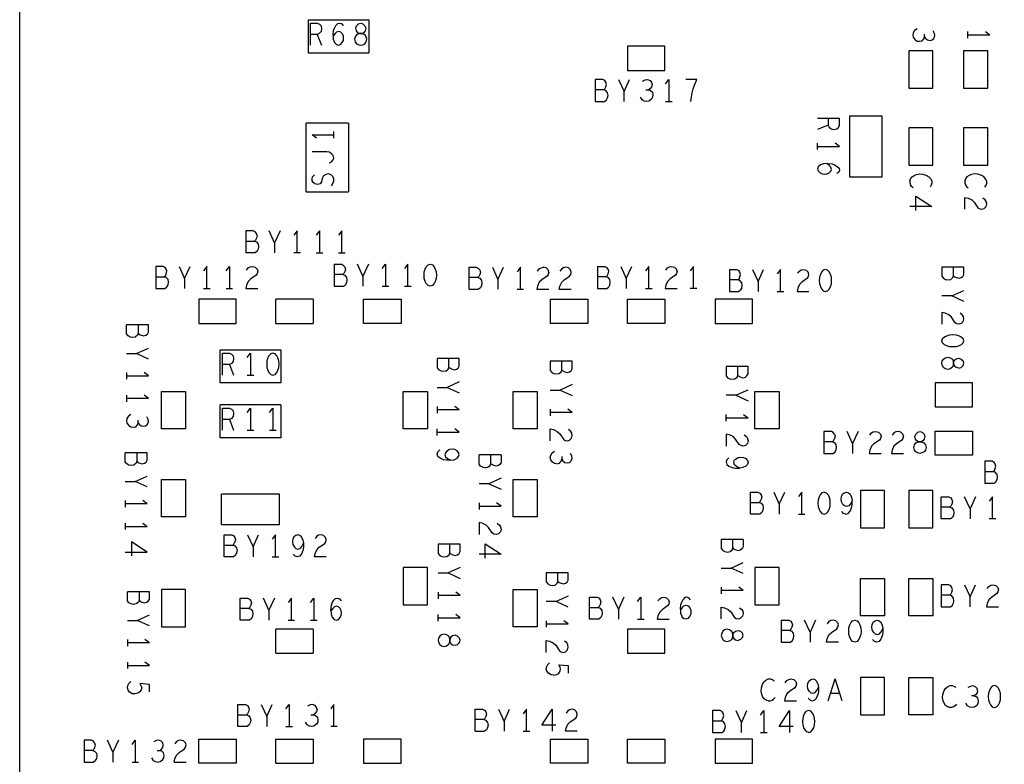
# Model space of a CAD drawing. Extents: x 17.4 to 50.4, y 21.5 to 42.5.
# Tile 3 of 12: x 26.8 to 31.3, y 33.3 to 36.7. Entities that reach past the tile are written whole.
import ezdxf

# ---------------------------------------------------------------- set-up
doc = ezdxf.new("R2010")
doc.units = 0
doc.layers.add('RVP8-TX_d_bas', color=2, linetype='CONTINUOUS')

msp = doc.modelspace()

# ---------------------------------------------------------------- linework, layer by layer
at = {"layer": 'RVP8-TX_d_bas'}
for points in [[(26.825, 30.305), (26.825, 38.755), (40.575, 38.755), (40.575, 38.755)], [(28.137, 36.68), (28.413, 36.68), (28.413, 36.53)], [(28.137, 36.68), (28.137, 36.53), (28.137, 36.53)], [(28.148, 36.565), (28.148, 36.665), (28.179, 36.665), (28.189, 36.66), (28.196, 36.653), (28.198, 36.64), (28.196, 36.627), (28.188, 36.618), (28.179, 36.613), (28.198, 36.565)], [(28.251, 36.61), (28.253, 36.632), (28.257, 36.643), (28.264, 36.655), (28.272, 36.663), (28.281, 36.665), (28.29, 36.662), (28.297, 36.653)], [(28.371, 36.618), (28.363, 36.622), (28.357, 36.63), (28.354, 36.642), (28.358, 36.653), (28.367, 36.662), (28.377, 36.665)], [(28.377, 36.665), (28.387, 36.662), (28.396, 36.653), (28.4, 36.642), (28.397, 36.63), (28.391, 36.622), (28.383, 36.618), (28.395, 36.613)], [(28.179, 36.613), (28.148, 36.613)], [(28.251, 36.61), (28.252, 36.593), (28.257, 36.578), (28.266, 36.568), (28.276, 36.565), (28.285, 36.568), (28.293, 36.577), (28.298, 36.587), (28.299, 36.597), (28.298, 36.608), (28.293, 36.618), (28.286, 36.625), (28.278, 36.628), (28.267, 36.625), (28.26, 36.618), (28.251, 36.607)], [(28.371, 36.618), (28.359, 36.613), (28.352, 36.603), (28.349, 36.592), (28.352, 36.58), (28.358, 36.572), (28.368, 36.567), (28.377, 36.565), (28.386, 36.567), (28.396, 36.572), (28.402, 36.58), (28.405, 36.592), (28.402, 36.603)], [(28.402, 36.603), (28.395, 36.613)], [(30.909, 36.64), (30.897, 36.632), (30.891, 36.622), (30.889, 36.611), (30.891, 36.601), (30.899, 36.59), (30.909, 36.584), (30.919, 36.583), (30.931, 36.585), (30.939, 36.594), (30.942, 36.603), (30.942, 36.615)], [(30.942, 36.603), (30.947, 36.596), (30.956, 36.589), (30.966, 36.587), (30.976, 36.589), (30.984, 36.596), (30.989, 36.607), (30.987, 36.618), (30.981, 36.63)], [(31.139, 36.597), (31.139, 36.627)], [(31.139, 36.612), (31.239, 36.612)], [(31.219, 36.627), (31.239, 36.612)], [(28.137, 36.53), (28.413, 36.53)], [(29.5, 36.349), (29.492, 36.359), (29.483, 36.362), (29.488, 36.367), (29.492, 36.376), (29.495, 36.387), (29.492, 36.397), (29.487, 36.404), (29.478, 36.409), (29.444, 36.409), (29.444, 36.309), (29.486, 36.309), (29.495, 36.316), (29.5, 36.326)], [(29.55, 36.409), (29.575, 36.354), (29.6, 36.409)], [(29.659, 36.401), (29.671, 36.407), (29.682, 36.409), (29.693, 36.404), (29.7, 36.396), (29.702, 36.386), (29.7, 36.376), (29.693, 36.367), (29.686, 36.362), (29.695, 36.359), (29.704, 36.351), (29.706, 36.339), (29.705, 36.329), (29.699, 36.319), (29.688, 36.311), (29.678, 36.309), (29.667, 36.311), (29.657, 36.317), (29.649, 36.329)], [(29.764, 36.389), (29.779, 36.409), (29.779, 36.309)], [(29.878, 36.309), (29.881, 36.331), (29.885, 36.349), (29.89, 36.366), (29.896, 36.384), (29.906, 36.409), (29.856, 36.409)], [(29.483, 36.362), (29.444, 36.362)], [(29.502, 36.337), (29.5, 36.349)], [(29.5, 36.326), (29.502, 36.337)], [(29.575, 36.309), (29.575, 36.354)], [(29.674, 36.362), (29.686, 36.362)], [(29.764, 36.309), (29.794, 36.309)], [(28.321, 36.211), (28.129, 36.211)], [(28.129, 35.899), (28.129, 36.211)], [(28.321, 36.211), (28.321, 35.899)], [(30.53, 36.182), (30.543, 36.184), (30.55, 36.191), (30.555, 36.201), (30.555, 36.232), (30.455, 36.232)], [(30.503, 36.201), (30.455, 36.182)], [(30.503, 36.232), (30.503, 36.201), (30.508, 36.192), (30.517, 36.184), (30.53, 36.182)], [(30.75, 35.967), (30.75, 36.243), (30.6, 36.243)], [(30.6, 36.243), (30.6, 35.967), (30.75, 35.967)], [(28.175, 36.142), (28.155, 36.157), (28.255, 36.157)], [(28.255, 36.142), (28.255, 36.172)], [(30.455, 36.09), (30.455, 36.12)], [(30.455, 36.105), (30.555, 36.105), (30.535, 36.12)], [(28.235, 36.03), (28.245, 36.036), (28.252, 36.044), (28.255, 36.052), (28.252, 36.063), (28.245, 36.07), (28.235, 36.078), (28.222, 36.08), (28.155, 36.08)], [(30.5, 36.027), (30.483, 36.026), (30.468, 36.021), (30.458, 36.012), (30.455, 36.002), (30.458, 35.993), (30.467, 35.985), (30.477, 35.98)], [(30.477, 35.98), (30.487, 35.979), (30.498, 35.98), (30.508, 35.985), (30.515, 35.992), (30.518, 36), (30.515, 36.011), (30.508, 36.018), (30.497, 36.027)], [(30.5, 36.027), (30.522, 36.025), (30.533, 36.021), (30.545, 36.014), (30.553, 36.006), (30.555, 35.997), (30.552, 35.988), (30.543, 35.981)], [(28.25, 35.937), (28.255, 35.948), (28.255, 35.958), (28.25, 35.968), (28.242, 35.976), (28.23, 35.98), (28.218, 35.977), (28.208, 35.971), (28.202, 35.959), (28.198, 35.944), (28.192, 35.935), (28.18, 35.931), (28.168, 35.934), (28.16, 35.94), (28.155, 35.949), (28.155, 35.958), (28.158, 35.967), (28.167, 35.975)], [(30.875, 35.948), (30.878, 35.957), (30.885, 35.966), (30.895, 35.973), (30.905, 35.977)], [(30.905, 35.977), (30.92, 35.98), (30.935, 35.978), (30.952, 35.973), (30.962, 35.967), (30.97, 35.958), (30.975, 35.947), (30.975, 35.937), (30.972, 35.928), (30.967, 35.92)], [(31.217, 35.92), (31.222, 35.928), (31.225, 35.937), (31.225, 35.947), (31.22, 35.958), (31.212, 35.967), (31.202, 35.973), (31.185, 35.978), (31.17, 35.98), (31.155, 35.977), (31.145, 35.973), (31.135, 35.966), (31.128, 35.957), (31.125, 35.948), (31.125, 35.939), (31.128, 35.93), (31.133, 35.923), (31.14, 35.916)], [(28.25, 35.937), (28.242, 35.926)], [(30.875, 35.948), (30.875, 35.939), (30.878, 35.93)], [(30.89, 35.916), (30.883, 35.923), (30.878, 35.93)], [(28.129, 35.899), (28.321, 35.899)], [(30.903, 35.878), (30.975, 35.831), (30.875, 35.831)], [(30.903, 35.814), (30.903, 35.878)], [(31.125, 35.819), (31.125, 35.873), (31.14, 35.87), (31.157, 35.862), (31.168, 35.851), (31.185, 35.826), (31.193, 35.821), (31.203, 35.819), (31.213, 35.822), (31.222, 35.831), (31.225, 35.843), (31.223, 35.854), (31.218, 35.862), (31.208, 35.87)], [(27.902, 35.709), (27.897, 35.716), (27.888, 35.721), (27.854, 35.721), (27.854, 35.621)], [(27.905, 35.699), (27.902, 35.709)], [(28.01, 35.721), (27.985, 35.666), (27.96, 35.721)], [(28.087, 35.721), (28.072, 35.701)], [(28.087, 35.621), (28.087, 35.721)], [(28.189, 35.721), (28.174, 35.701)], [(28.189, 35.721), (28.189, 35.621)], [(28.291, 35.621), (28.291, 35.721), (28.276, 35.701)], [(27.905, 35.699), (27.902, 35.688), (27.898, 35.679), (27.893, 35.674), (27.902, 35.671), (27.91, 35.661), (27.912, 35.649), (27.91, 35.638), (27.905, 35.628), (27.896, 35.621), (27.854, 35.621)], [(27.854, 35.674), (27.893, 35.674)], [(27.985, 35.666), (27.985, 35.621)], [(28.102, 35.621), (28.072, 35.621)], [(28.174, 35.621), (28.204, 35.621)], [(28.276, 35.621), (28.306, 35.621)], [(27.55, 35.559), (27.575, 35.504), (27.6, 35.559)], [(27.677, 35.459), (27.677, 35.559), (27.662, 35.539)], [(27.764, 35.539), (27.779, 35.559)], [(27.779, 35.559), (27.779, 35.459)], [(27.884, 35.559), (27.896, 35.556), (27.905, 35.547), (27.908, 35.537), (27.906, 35.527), (27.901, 35.519), (27.876, 35.502), (27.865, 35.491), (27.857, 35.474), (27.854, 35.459), (27.908, 35.459)], [(27.857, 35.542), (27.865, 35.552), (27.873, 35.557), (27.884, 35.559)], [(28.256, 35.569), (28.29, 35.569), (28.299, 35.564)], [(28.256, 35.569), (28.256, 35.469)], [(28.295, 35.522), (28.3, 35.527)], [(28.304, 35.557), (28.299, 35.564)], [(28.304, 35.557), (28.307, 35.547), (28.304, 35.536), (28.3, 35.527)], [(28.387, 35.514), (28.362, 35.569)], [(28.412, 35.569), (28.387, 35.514), (28.387, 35.469)], [(28.474, 35.549), (28.489, 35.569), (28.489, 35.469)], [(28.591, 35.469), (28.591, 35.569), (28.576, 35.549)], [(28.87, 35.555), (28.904, 35.555)], [(28.87, 35.455), (28.87, 35.555)], [(28.904, 35.555), (28.913, 35.55), (28.918, 35.543), (28.921, 35.533), (28.918, 35.522), (28.914, 35.513), (28.909, 35.508), (28.918, 35.505), (28.926, 35.495), (28.928, 35.483), (28.926, 35.472), (28.921, 35.462), (28.912, 35.455)], [(28.976, 35.555), (29.001, 35.5), (29.026, 35.555)], [(29.103, 35.455), (29.103, 35.555), (29.088, 35.535)], [(29.181, 35.538), (29.189, 35.548), (29.197, 35.553), (29.208, 35.555)], [(29.232, 35.533), (29.23, 35.523), (29.225, 35.515), (29.2, 35.498)], [(29.232, 35.533), (29.229, 35.543), (29.22, 35.552), (29.208, 35.555)], [(29.28, 35.455), (29.283, 35.47), (29.291, 35.487), (29.302, 35.498), (29.327, 35.515), (29.332, 35.523), (29.334, 35.533), (29.331, 35.543), (29.322, 35.552), (29.31, 35.555), (29.299, 35.553), (29.291, 35.548), (29.283, 35.538)], [(29.454, 35.559), (29.488, 35.559), (29.497, 35.554)], [(29.454, 35.559), (29.454, 35.459)], [(29.502, 35.526), (29.505, 35.537), (29.502, 35.547), (29.497, 35.554)], [(29.56, 35.559), (29.585, 35.504), (29.61, 35.559)], [(29.687, 35.459), (29.687, 35.559), (29.672, 35.539)], [(29.765, 35.542), (29.773, 35.552), (29.781, 35.557), (29.792, 35.559), (29.804, 35.556)], [(29.816, 35.537), (29.814, 35.527), (29.809, 35.519), (29.784, 35.502)], [(29.816, 35.537), (29.813, 35.547), (29.804, 35.556)], [(29.891, 35.459), (29.891, 35.559), (29.876, 35.539)], [(30.054, 35.545), (30.088, 35.545), (30.097, 35.54)], [(30.054, 35.545), (30.054, 35.445)], [(30.102, 35.512), (30.105, 35.523), (30.102, 35.533), (30.097, 35.54)], [(30.16, 35.545), (30.185, 35.49), (30.21, 35.545)], [(30.287, 35.445), (30.287, 35.545), (30.272, 35.525)], [(30.365, 35.528), (30.373, 35.538), (30.381, 35.543), (30.392, 35.545), (30.404, 35.542)], [(30.409, 35.505), (30.414, 35.513), (30.416, 35.523), (30.413, 35.533), (30.404, 35.542)], [(31.074, 35.517), (31.074, 35.556)], [(27.444, 35.512), (27.483, 35.512)], [(27.575, 35.504), (27.575, 35.459)], [(28.295, 35.522), (28.256, 35.522)], [(28.295, 35.522), (28.304, 35.519), (28.312, 35.509), (28.314, 35.497), (28.312, 35.486), (28.307, 35.476)], [(28.909, 35.508), (28.87, 35.508)], [(29.001, 35.5), (29.001, 35.455)], [(29.2, 35.498), (29.189, 35.487), (29.181, 35.47), (29.178, 35.455), (29.232, 35.455)], [(29.493, 35.512), (29.454, 35.512)], [(29.493, 35.512), (29.498, 35.517), (29.502, 35.526)], [(29.51, 35.476), (29.512, 35.487), (29.51, 35.499), (29.502, 35.509), (29.493, 35.512)], [(29.585, 35.504), (29.585, 35.459)], [(29.784, 35.502), (29.773, 35.491), (29.765, 35.474), (29.762, 35.459), (29.816, 35.459)], [(30.093, 35.498), (30.054, 35.498)], [(30.093, 35.498), (30.098, 35.503), (30.102, 35.512)], [(30.11, 35.462), (30.112, 35.473), (30.11, 35.485), (30.102, 35.495), (30.093, 35.498)], [(30.185, 35.49), (30.185, 35.445)], [(30.384, 35.488), (30.373, 35.477), (30.365, 35.46), (30.362, 35.445), (30.416, 35.445)], [(30.409, 35.505), (30.384, 35.488)], [(27.662, 35.459), (27.692, 35.459)], [(27.764, 35.459), (27.794, 35.459)], [(28.256, 35.469), (28.298, 35.469), (28.307, 35.476)], [(28.474, 35.469), (28.504, 35.469)], [(28.576, 35.469), (28.606, 35.469)], [(28.87, 35.455), (28.912, 35.455)], [(29.088, 35.455), (29.118, 35.455)], [(29.28, 35.455), (29.334, 35.455)], [(29.454, 35.459), (29.496, 35.459), (29.505, 35.466)], [(29.51, 35.476), (29.505, 35.466)], [(29.672, 35.459), (29.702, 35.459)], [(29.906, 35.459), (29.876, 35.459)], [(30.054, 35.445), (30.096, 35.445), (30.105, 35.452)], [(30.11, 35.462), (30.105, 35.452)], [(30.272, 35.445), (30.302, 35.445)], [(31.121, 35.4), (31.066, 35.425), (31.121, 35.45)], [(28.16, 35.41), (27.99, 35.41)], [(27.99, 35.3), (27.99, 35.41)], [(28.16, 35.41), (28.16, 35.3)], [(31.066, 35.425), (31.021, 35.425)], [(31.118, 35.308), (31.109, 35.299), (31.099, 35.296), (31.089, 35.298), (31.081, 35.303), (31.064, 35.328), (31.053, 35.339), (31.036, 35.347), (31.021, 35.35), (31.021, 35.296)], [(31.118, 35.308), (31.121, 35.32), (31.119, 35.331), (31.114, 35.339), (31.104, 35.347)], [(27.399, 35.246), (27.406, 35.251), (27.411, 35.26), (27.411, 35.294), (27.311, 35.294)], [(27.364, 35.255), (27.361, 35.246), (27.351, 35.238), (27.339, 35.236), (27.328, 35.238), (27.318, 35.243), (27.311, 35.252), (27.311, 35.294)], [(27.364, 35.294), (27.364, 35.255), (27.369, 35.25), (27.378, 35.246)], [(27.99, 35.3), (28.16, 35.3)], [(27.378, 35.246), (27.389, 35.243), (27.399, 35.246)], [(31.118, 35.211), (31.109, 35.203), (31.099, 35.198), (31.086, 35.194), (31.071, 35.193), (31.056, 35.194), (31.043, 35.198), (31.033, 35.203), (31.024, 35.211), (31.021, 35.221), (31.024, 35.231), (31.033, 35.239), (31.043, 35.244)], [(31.043, 35.244), (31.056, 35.248), (31.071, 35.249), (31.086, 35.248), (31.099, 35.244), (31.109, 35.239), (31.118, 35.231)], [(31.118, 35.211), (31.121, 35.221), (31.118, 35.231)], [(27.411, 35.138), (27.356, 35.163), (27.411, 35.188)], [(27.737, 35.18), (28.013, 35.18)], [(27.737, 35.03), (27.737, 35.18)], [(28.013, 35.18), (28.013, 35.03)], [(27.311, 35.163), (27.356, 35.163)], [(27.779, 35.165), (27.789, 35.16), (27.796, 35.153), (27.798, 35.14), (27.796, 35.127), (27.788, 35.118), (27.779, 35.113), (27.748, 35.113)], [(27.748, 35.065), (27.748, 35.165), (27.779, 35.165)], [(27.86, 35.145), (27.875, 35.165), (27.875, 35.065)], [(28, 35.143), (27.995, 35.153), (27.987, 35.162), (27.977, 35.165), (27.967, 35.162), (27.959, 35.153), (27.954, 35.143), (27.95, 35.13), (27.949, 35.115), (27.95, 35.1), (27.954, 35.087)], [(28.004, 35.1), (28.005, 35.115), (28.004, 35.13), (28, 35.143)], [(28.778, 35.101), (28.778, 35.14)], [(29.292, 35.089), (29.292, 35.128)], [(31.028, 35.1), (31.023, 35.11), (31.021, 35.119), (31.023, 35.128), (31.028, 35.138), (31.036, 35.144), (31.048, 35.147)], [(31.048, 35.147), (31.059, 35.144), (31.069, 35.137), (31.074, 35.125), (31.074, 35.113), (31.078, 35.105)], [(31.074, 35.113), (31.074, 35.125), (31.078, 35.133), (31.086, 35.139), (31.098, 35.142), (31.109, 35.138), (31.118, 35.129)], [(31.098, 35.096), (31.109, 35.1), (31.118, 35.109), (31.121, 35.119), (31.118, 35.129)], [(27.779, 35.113), (27.798, 35.065)], [(27.954, 35.087), (27.959, 35.077), (27.967, 35.068), (27.977, 35.065), (27.987, 35.068), (27.995, 35.077), (28, 35.087), (28.004, 35.1)], [(30.139, 35.104), (30.039, 35.104)], [(30.039, 35.104), (30.039, 35.062), (30.046, 35.053), (30.056, 35.048)], [(30.092, 35.065), (30.092, 35.104)], [(30.106, 35.056), (30.117, 35.053), (30.127, 35.056), (30.134, 35.061), (30.139, 35.07), (30.139, 35.104)], [(31.069, 35.101), (31.059, 35.094), (31.048, 35.091), (31.036, 35.094), (31.028, 35.1)], [(31.074, 35.113), (31.069, 35.101)], [(31.098, 35.096), (31.086, 35.099), (31.078, 35.105)], [(27.311, 35.076), (27.311, 35.046)], [(27.311, 35.061), (27.411, 35.061)], [(27.411, 35.061), (27.391, 35.076)], [(27.86, 35.065), (27.89, 35.065)], [(28.825, 35.034), (28.77, 35.009)], [(30.056, 35.048), (30.067, 35.046), (30.079, 35.048), (30.089, 35.056), (30.092, 35.065), (30.097, 35.06), (30.106, 35.056)], [(28.013, 35.03), (27.737, 35.03)], [(28.725, 35.009), (28.77, 35.009), (28.825, 34.984)], [(29.239, 34.997), (29.284, 34.997), (29.339, 34.972)], [(29.339, 35.022), (29.284, 34.997)], [(30.084, 34.973), (30.139, 34.998)], [(27.311, 34.974), (27.311, 34.944)], [(27.411, 34.959), (27.311, 34.959)], [(27.411, 34.959), (27.391, 34.974)], [(30.084, 34.973), (30.039, 34.973)], [(30.084, 34.973), (30.139, 34.948)], [(28.013, 34.93), (27.737, 34.93)], [(28.013, 34.78), (27.737, 34.78), (27.737, 34.93)], [(27.748, 34.815), (27.748, 34.915), (27.779, 34.915), (27.789, 34.91), (27.796, 34.903)], [(27.796, 34.903), (27.798, 34.89), (27.796, 34.877), (27.788, 34.868), (27.779, 34.863), (27.798, 34.815)], [(27.86, 34.895), (27.875, 34.915)], [(27.875, 34.915), (27.875, 34.815)], [(27.962, 34.895), (27.977, 34.915)], [(27.977, 34.915), (27.977, 34.815)], [(28.013, 34.93), (28.013, 34.78)], [(28.725, 34.922), (28.725, 34.892)], [(28.825, 34.907), (28.725, 34.907)], [(28.825, 34.907), (28.805, 34.922)], [(29.239, 34.91), (29.239, 34.88)], [(29.339, 34.895), (29.319, 34.91)], [(27.331, 34.885), (27.319, 34.877), (27.313, 34.867), (27.311, 34.856), (27.313, 34.846), (27.321, 34.835), (27.331, 34.829), (27.341, 34.828), (27.353, 34.83), (27.361, 34.839), (27.364, 34.848), (27.369, 34.841), (27.378, 34.834), (27.388, 34.832), (27.398, 34.834), (27.406, 34.841)], [(27.364, 34.848), (27.364, 34.86)], [(27.406, 34.841), (27.411, 34.852), (27.409, 34.863), (27.403, 34.875)], [(27.779, 34.863), (27.748, 34.863)], [(29.339, 34.895), (29.239, 34.895)], [(30.039, 34.856), (30.039, 34.886)], [(30.039, 34.871), (30.139, 34.871)], [(30.119, 34.886), (30.139, 34.871)], [(27.86, 34.815), (27.89, 34.815)], [(27.962, 34.815), (27.992, 34.815)], [(28.725, 34.79), (28.725, 34.82)], [(28.725, 34.805), (28.825, 34.805), (28.805, 34.82)], [(29.239, 34.766), (29.239, 34.82), (29.254, 34.817), (29.271, 34.809), (29.282, 34.798), (29.299, 34.773), (29.307, 34.768), (29.317, 34.766), (29.327, 34.769), (29.336, 34.778), (29.339, 34.79), (29.337, 34.801), (29.332, 34.809), (29.322, 34.817)], [(30.099, 34.749), (30.082, 34.774), (30.071, 34.785), (30.054, 34.793), (30.039, 34.796), (30.039, 34.742)], [(30.122, 34.793), (30.132, 34.785), (30.137, 34.777), (30.139, 34.766), (30.136, 34.754), (30.127, 34.745), (30.117, 34.742), (30.107, 34.744), (30.099, 34.749)], [(30.484, 34.809), (30.484, 34.709), (30.526, 34.709), (30.535, 34.716)], [(30.532, 34.797), (30.527, 34.804), (30.518, 34.809), (30.484, 34.809)], [(30.532, 34.797), (30.535, 34.787), (30.532, 34.776), (30.528, 34.767), (30.523, 34.762), (30.532, 34.759)], [(30.64, 34.809), (30.615, 34.754), (30.59, 34.809)], [(30.693, 34.792), (30.701, 34.802)], [(30.744, 34.787), (30.742, 34.777), (30.737, 34.769), (30.712, 34.752), (30.701, 34.741), (30.693, 34.724)], [(30.701, 34.802), (30.709, 34.807), (30.72, 34.809), (30.732, 34.806), (30.741, 34.797), (30.744, 34.787)], [(30.846, 34.787), (30.844, 34.777), (30.839, 34.769), (30.814, 34.752), (30.803, 34.741), (30.795, 34.724), (30.792, 34.709), (30.846, 34.709)], [(30.846, 34.787), (30.843, 34.797), (30.834, 34.806), (30.822, 34.809), (30.811, 34.807), (30.803, 34.802), (30.795, 34.792)], [(28.787, 34.678), (28.802, 34.68), (28.815, 34.687), (28.822, 34.694), (28.825, 34.703), (28.822, 34.713), (28.815, 34.721), (28.805, 34.726), (28.792, 34.728), (28.78, 34.726), (28.768, 34.719), (28.762, 34.712), (28.76, 34.703), (28.763, 34.693), (28.772, 34.685), (28.787, 34.678), (28.768, 34.678), (28.753, 34.68), (28.738, 34.687), (28.728, 34.695), (28.725, 34.706), (28.728, 34.716), (28.737, 34.725)], [(30.523, 34.762), (30.484, 34.762)], [(30.535, 34.716), (30.54, 34.726), (30.542, 34.737), (30.54, 34.749), (30.532, 34.759)], [(30.615, 34.754), (30.615, 34.709)], [(30.693, 34.724), (30.69, 34.709)], [(27.405, 34.678), (27.405, 34.712), (27.305, 34.712)], [(27.358, 34.673), (27.355, 34.664), (27.345, 34.656), (27.333, 34.654), (27.322, 34.656), (27.312, 34.661), (27.305, 34.67), (27.305, 34.712)], [(27.358, 34.712), (27.358, 34.673), (27.363, 34.668), (27.372, 34.664), (27.383, 34.661), (27.393, 34.664), (27.4, 34.669), (27.405, 34.678)], [(29.015, 34.702), (28.915, 34.702)], [(28.932, 34.646), (28.922, 34.651), (28.915, 34.66), (28.915, 34.702)], [(29.015, 34.702), (29.015, 34.668), (29.01, 34.659), (29.003, 34.654), (28.993, 34.651), (28.982, 34.654), (28.973, 34.658), (28.968, 34.663), (28.968, 34.702)], [(29.269, 34.662), (29.259, 34.663), (29.249, 34.669), (29.241, 34.68), (29.239, 34.69), (29.241, 34.701), (29.247, 34.711), (29.259, 34.719)], [(29.269, 34.662), (29.281, 34.664), (29.289, 34.673), (29.292, 34.682), (29.297, 34.675), (29.306, 34.668), (29.316, 34.666), (29.326, 34.668), (29.334, 34.675), (29.339, 34.686), (29.337, 34.697), (29.331, 34.709)], [(29.292, 34.694), (29.292, 34.682)], [(30.051, 34.689), (30.042, 34.68), (30.039, 34.67), (30.042, 34.659), (30.052, 34.651), (30.067, 34.644), (30.082, 34.642)], [(30.082, 34.642), (30.101, 34.642), (30.086, 34.649), (30.077, 34.657), (30.074, 34.667), (30.076, 34.676), (30.082, 34.683), (30.094, 34.69)], [(30.094, 34.69), (30.106, 34.692)], [(30.106, 34.692), (30.119, 34.69), (30.129, 34.685), (30.136, 34.677), (30.139, 34.667), (30.136, 34.658), (30.129, 34.651), (30.116, 34.644), (30.101, 34.642)], [(30.69, 34.709), (30.744, 34.709)], [(28.932, 34.646), (28.943, 34.644), (28.955, 34.646), (28.965, 34.654), (28.968, 34.663)], [(27.305, 34.581), (27.35, 34.581), (27.405, 34.606)], [(29.015, 34.596), (28.96, 34.571), (28.915, 34.571)], [(31.216, 34.626), (31.255, 34.626)], [(27.405, 34.556), (27.35, 34.581)], [(28.96, 34.571), (29.015, 34.546)], [(28.007, 34.386), (28.007, 34.524), (27.743, 34.524)], [(27.743, 34.386), (27.743, 34.524)], [(30.256, 34.533), (30.281, 34.478), (30.306, 34.533)], [(30.383, 34.433), (30.383, 34.533), (30.368, 34.513)], [(30.462, 34.511), (30.458, 34.498), (30.457, 34.483), (30.458, 34.468), (30.462, 34.455), (30.467, 34.445), (30.475, 34.436), (30.485, 34.433), (30.495, 34.436), (30.503, 34.445), (30.508, 34.455)], [(30.485, 34.533), (30.475, 34.53), (30.467, 34.521), (30.462, 34.511)], [(30.485, 34.533), (30.495, 34.53), (30.503, 34.521), (30.508, 34.511)], [(30.508, 34.455), (30.512, 34.468), (30.513, 34.483), (30.512, 34.498), (30.508, 34.511)], [(30.584, 34.433), (30.595, 34.436), (30.603, 34.446), (30.61, 34.461), (30.612, 34.476), (30.612, 34.495), (30.605, 34.48), (30.597, 34.471), (30.587, 34.468), (30.578, 34.47), (30.571, 34.476), (30.564, 34.488), (30.562, 34.5), (30.564, 34.513), (30.569, 34.523), (30.577, 34.53), (30.587, 34.533), (30.596, 34.53), (30.603, 34.523), (30.61, 34.51), (30.612, 34.495)], [(30.76, 34.37), (30.76, 34.54), (30.65, 34.54)], [(30.65, 34.54), (30.65, 34.37), (30.76, 34.37)], [(31.149, 34.456), (31.124, 34.511)], [(31.174, 34.511), (31.149, 34.456), (31.149, 34.411)], [(31.251, 34.411), (31.251, 34.511), (31.236, 34.491)], [(27.305, 34.494), (27.305, 34.464)], [(27.405, 34.479), (27.305, 34.479)], [(27.405, 34.479), (27.385, 34.494)], [(28.915, 34.484), (28.915, 34.454)], [(28.915, 34.469), (29.015, 34.469), (28.995, 34.484)], [(30.15, 34.486), (30.189, 34.486)], [(30.281, 34.478), (30.281, 34.433)], [(31.057, 34.464), (31.018, 34.464)], [(30.368, 34.433), (30.398, 34.433)], [(30.584, 34.433), (30.574, 34.436), (30.565, 34.445)], [(31.266, 34.411), (31.236, 34.411)], [(27.305, 34.392), (27.305, 34.362)], [(27.305, 34.377), (27.405, 34.377)], [(27.385, 34.392), (27.405, 34.377)], [(27.743, 34.386), (28.007, 34.386)], [(28.998, 34.391), (29.008, 34.383), (29.013, 34.375), (29.015, 34.364), (29.012, 34.352), (29.003, 34.343), (28.993, 34.34), (28.983, 34.342), (28.975, 34.347), (28.958, 34.372), (28.947, 34.383), (28.93, 34.391), (28.915, 34.394), (28.915, 34.34)], [(27.862, 34.339), (27.887, 34.284), (27.912, 34.339)], [(27.989, 34.239), (27.989, 34.339), (27.974, 34.319)], [(28.114, 34.316), (28.107, 34.329), (28.1, 34.336), (28.091, 34.339), (28.081, 34.336), (28.073, 34.329), (28.068, 34.319), (28.066, 34.306), (28.068, 34.294), (28.075, 34.282), (28.082, 34.276)], [(28.22, 34.239), (28.166, 34.239), (28.169, 34.254), (28.177, 34.271), (28.188, 34.282), (28.213, 34.299), (28.218, 34.307), (28.22, 34.317), (28.217, 34.327), (28.208, 34.336), (28.196, 34.339), (28.185, 34.337), (28.177, 34.332), (28.169, 34.322)], [(30.117, 34.318), (30.017, 34.318)], [(30.017, 34.318), (30.017, 34.276), (30.024, 34.267)], [(30.07, 34.279), (30.07, 34.318)], [(30.117, 34.318), (30.117, 34.284), (30.112, 34.275), (30.105, 34.27)], [(27.405, 34.26), (27.333, 34.307)], [(27.333, 34.307), (27.333, 34.243)], [(27.756, 34.292), (27.795, 34.292)], [(27.887, 34.284), (27.887, 34.239)], [(28.114, 34.316), (28.116, 34.301), (28.116, 34.282), (28.114, 34.267), (28.107, 34.252), (28.099, 34.242), (28.088, 34.239), (28.078, 34.242), (28.069, 34.251)], [(28.082, 34.276), (28.091, 34.274), (28.101, 34.277), (28.109, 34.286), (28.116, 34.301)], [(28.782, 34.257), (28.782, 34.296)], [(28.943, 34.297), (29.015, 34.25), (28.915, 34.25)], [(28.943, 34.233), (28.943, 34.297)], [(30.024, 34.267), (30.034, 34.262), (30.045, 34.26), (30.057, 34.262), (30.067, 34.27), (30.07, 34.279), (30.075, 34.274), (30.084, 34.27), (30.095, 34.267), (30.105, 34.27)], [(27.305, 34.26), (27.405, 34.26)], [(27.974, 34.239), (28.004, 34.239)], [(28.829, 34.19), (28.774, 34.165)], [(30.017, 34.187), (30.062, 34.187), (30.117, 34.212)], [(30.117, 34.162), (30.062, 34.187)], [(28.729, 34.165), (28.774, 34.165), (28.829, 34.14)], [(29.321, 34.132), (29.321, 34.166), (29.221, 34.166)], [(29.221, 34.166), (29.221, 34.124), (29.228, 34.115), (29.238, 34.11)], [(29.274, 34.127), (29.274, 34.166)], [(29.238, 34.11), (29.249, 34.108), (29.261, 34.11), (29.271, 34.118), (29.274, 34.127), (29.279, 34.122), (29.288, 34.118), (29.299, 34.115), (29.309, 34.118), (29.316, 34.123), (29.321, 34.132)], [(30.017, 34.1), (30.017, 34.07)], [(30.117, 34.085), (30.097, 34.1)], [(31.124, 34.111), (31.149, 34.056)], [(31.149, 34.011), (31.149, 34.056), (31.174, 34.111)], [(31.227, 34.094), (31.235, 34.104), (31.243, 34.109), (31.254, 34.111), (31.266, 34.108), (31.275, 34.099), (31.278, 34.089), (31.276, 34.079), (31.271, 34.071), (31.246, 34.054), (31.235, 34.043), (31.227, 34.026), (31.224, 34.011), (31.278, 34.011)], [(27.403, 34.032), (27.41, 34.037), (27.415, 34.046), (27.415, 34.08), (27.315, 34.08)], [(27.368, 34.041), (27.365, 34.032), (27.355, 34.024), (27.343, 34.022), (27.332, 34.024), (27.322, 34.029), (27.315, 34.038), (27.315, 34.08)], [(27.368, 34.08), (27.368, 34.041), (27.373, 34.036), (27.382, 34.032), (27.393, 34.029), (27.403, 34.032)], [(27.959, 33.996), (27.934, 34.051)], [(27.984, 34.051), (27.959, 33.996), (27.959, 33.951)], [(28.061, 33.951), (28.061, 34.051), (28.046, 34.031)], [(28.148, 34.031), (28.163, 34.051), (28.163, 33.951)], [(28.241, 33.996), (28.243, 34.018), (28.247, 34.029), (28.254, 34.041), (28.262, 34.049), (28.271, 34.051), (28.28, 34.048), (28.287, 34.039)], [(28.729, 34.078), (28.729, 34.048)], [(28.829, 34.063), (28.729, 34.063)], [(28.829, 34.063), (28.809, 34.078)], [(29.321, 34.06), (29.266, 34.035), (29.221, 34.035)], [(29.549, 34), (29.524, 34.055)], [(29.574, 34.055), (29.549, 34), (29.549, 33.955)], [(29.636, 34.035), (29.651, 34.055)], [(29.651, 34.055), (29.651, 33.955)], [(29.756, 34.055), (29.768, 34.052), (29.777, 34.043), (29.78, 34.033), (29.778, 34.023), (29.773, 34.015), (29.748, 33.998), (29.737, 33.987), (29.729, 33.97), (29.726, 33.955), (29.78, 33.955)], [(29.729, 34.038), (29.737, 34.048), (29.745, 34.053), (29.756, 34.055)], [(29.877, 34.043), (29.87, 34.052), (29.861, 34.055), (29.852, 34.053), (29.844, 34.045)], [(30.117, 34.085), (30.017, 34.085)], [(31.057, 34.064), (31.018, 34.064)], [(27.867, 34.004), (27.828, 34.004)], [(28.242, 33.979), (28.247, 33.964), (28.256, 33.954), (28.266, 33.951), (28.275, 33.954), (28.283, 33.963), (28.288, 33.973), (28.289, 33.983), (28.288, 33.994), (28.283, 34.004), (28.276, 34.011), (28.268, 34.014), (28.257, 34.011), (28.25, 34.004), (28.241, 33.993)], [(29.321, 34.01), (29.266, 34.035)], [(29.418, 34.008), (29.457, 34.008)], [(29.831, 34), (29.833, 34.022), (29.837, 34.033), (29.844, 34.045)], [(29.847, 34.015), (29.84, 34.008), (29.831, 33.997)], [(29.858, 34.018), (29.866, 34.015), (29.873, 34.008), (29.878, 33.998), (29.879, 33.987), (29.878, 33.977), (29.873, 33.967), (29.865, 33.958), (29.856, 33.955), (29.846, 33.958), (29.837, 33.968)], [(29.847, 34.015), (29.858, 34.018)], [(30.017, 33.956), (30.017, 34.01), (30.032, 34.007), (30.049, 33.999), (30.06, 33.988), (30.077, 33.963), (30.085, 33.958), (30.095, 33.956)], [(30.1, 34.007), (30.11, 33.999), (30.115, 33.991), (30.117, 33.98), (30.114, 33.968), (30.105, 33.959)], [(27.315, 33.949), (27.36, 33.949), (27.415, 33.974)], [(28.241, 33.996), (28.242, 33.979)], [(28.729, 33.946), (28.729, 33.976)], [(28.729, 33.961), (28.829, 33.961), (28.809, 33.976)], [(29.831, 34), (29.832, 33.983), (29.837, 33.968)], [(30.095, 33.956), (30.105, 33.959)], [(27.415, 33.924), (27.36, 33.949)], [(28.046, 33.951), (28.076, 33.951)], [(28.148, 33.951), (28.178, 33.951)], [(29.221, 33.948), (29.221, 33.918)], [(29.221, 33.933), (29.321, 33.933)], [(29.321, 33.933), (29.301, 33.948)], [(29.636, 33.955), (29.666, 33.955)], [(30.29, 33.951), (30.324, 33.951), (30.333, 33.946), (30.338, 33.939), (30.341, 33.929), (30.338, 33.918), (30.334, 33.909), (30.329, 33.904), (30.338, 33.901)], [(30.29, 33.951), (30.29, 33.851), (30.332, 33.851), (30.341, 33.858), (30.346, 33.868), (30.348, 33.879), (30.346, 33.891), (30.338, 33.901)], [(30.421, 33.896), (30.396, 33.951)], [(30.446, 33.951), (30.421, 33.896), (30.421, 33.851)], [(30.55, 33.851), (30.496, 33.851), (30.499, 33.866), (30.507, 33.883), (30.518, 33.894), (30.543, 33.911), (30.548, 33.919), (30.55, 33.929), (30.547, 33.939), (30.538, 33.948), (30.526, 33.951), (30.515, 33.949), (30.507, 33.944), (30.499, 33.934)], [(30.718, 33.888), (30.711, 33.894), (30.704, 33.906), (30.702, 33.918), (30.704, 33.931), (30.709, 33.941), (30.717, 33.948), (30.727, 33.951)], [(30.727, 33.951), (30.736, 33.948), (30.743, 33.941), (30.75, 33.928), (30.752, 33.913), (30.752, 33.894), (30.75, 33.879), (30.743, 33.864), (30.735, 33.854), (30.724, 33.851), (30.714, 33.854), (30.705, 33.863)], [(28.16, 33.91), (27.99, 33.91)], [(27.99, 33.8), (27.99, 33.91)], [(28.16, 33.91), (28.16, 33.8)], [(30.07, 33.887), (30.065, 33.899), (30.055, 33.906), (30.044, 33.909), (30.032, 33.906), (30.024, 33.9), (30.019, 33.89), (30.017, 33.881), (30.019, 33.872), (30.024, 33.862), (30.032, 33.856), (30.044, 33.853)], [(30.044, 33.853), (30.055, 33.856), (30.065, 33.863), (30.07, 33.875), (30.074, 33.867), (30.082, 33.861), (30.094, 33.858)], [(30.07, 33.887), (30.074, 33.895), (30.082, 33.901), (30.094, 33.904), (30.105, 33.9)], [(30.114, 33.871), (30.105, 33.862), (30.094, 33.858)], [(30.114, 33.871), (30.117, 33.881), (30.114, 33.891), (30.105, 33.9)], [(30.329, 33.904), (30.29, 33.904)], [(30.718, 33.888), (30.727, 33.886), (30.737, 33.889), (30.745, 33.898), (30.752, 33.913)], [(27.315, 33.862), (27.315, 33.832)], [(27.415, 33.847), (27.315, 33.847)], [(27.415, 33.847), (27.395, 33.862)], [(29.221, 33.804), (29.221, 33.858), (29.236, 33.855), (29.253, 33.847), (29.264, 33.836), (29.281, 33.811), (29.289, 33.806), (29.299, 33.804), (29.309, 33.807), (29.318, 33.816), (29.321, 33.828), (29.319, 33.839), (29.314, 33.847), (29.304, 33.855)], [(27.99, 33.8), (28.16, 33.8)], [(27.315, 33.76), (27.315, 33.73)], [(27.315, 33.745), (27.415, 33.745)], [(27.415, 33.745), (27.395, 33.76)], [(29.256, 33.701), (29.243, 33.702), (29.231, 33.709), (29.224, 33.718), (29.221, 33.729), (29.223, 33.74), (29.228, 33.749), (29.236, 33.757)], [(29.256, 33.701), (29.269, 33.704), (29.278, 33.71), (29.284, 33.719), (29.286, 33.728), (29.284, 33.737), (29.278, 33.748), (29.321, 33.744), (29.321, 33.71)], [(27.415, 33.658), (27.372, 33.662), (27.378, 33.651), (27.38, 33.642), (27.378, 33.633), (27.372, 33.624), (27.363, 33.618), (27.35, 33.615), (27.337, 33.616), (27.325, 33.623), (27.318, 33.632), (27.315, 33.643), (27.317, 33.654), (27.322, 33.663), (27.33, 33.671)], [(27.415, 33.624), (27.415, 33.658)], [(30.23, 33.583), (30.221, 33.586), (30.212, 33.593), (30.205, 33.603), (30.201, 33.613), (30.198, 33.628), (30.2, 33.643), (30.205, 33.66), (30.211, 33.67), (30.22, 33.678), (30.231, 33.683), (30.241, 33.683), (30.25, 33.68), (30.258, 33.675)], [(30.335, 33.683), (30.347, 33.68), (30.356, 33.671), (30.359, 33.661), (30.357, 33.651), (30.352, 33.643), (30.327, 33.626), (30.316, 33.615), (30.308, 33.598), (30.305, 33.583), (30.359, 33.583)], [(30.308, 33.666), (30.316, 33.676), (30.324, 33.681), (30.335, 33.683)], [(30.425, 33.62), (30.418, 33.626), (30.411, 33.638), (30.409, 33.65), (30.411, 33.663), (30.416, 33.673), (30.424, 33.68), (30.434, 33.683), (30.443, 33.68), (30.45, 33.673), (30.457, 33.66), (30.459, 33.645)], [(30.425, 33.62), (30.434, 33.618), (30.444, 33.621), (30.452, 33.63), (30.459, 33.645), (30.459, 33.626), (30.457, 33.611)], [(30.504, 33.583), (30.536, 33.683)], [(30.568, 33.583), (30.536, 33.683)], [(31.088, 33.568), (31.081, 33.561), (31.074, 33.556), (31.065, 33.553), (31.056, 33.553), (31.047, 33.556), (31.038, 33.563), (31.031, 33.573), (31.027, 33.583), (31.024, 33.598), (31.026, 33.613), (31.031, 33.63), (31.037, 33.64), (31.046, 33.648), (31.057, 33.653), (31.067, 33.653), (31.076, 33.65), (31.084, 33.645)], [(31.14, 33.645), (31.152, 33.651), (31.163, 33.653), (31.174, 33.648), (31.181, 33.64)], [(30.421, 33.586), (30.431, 33.583), (30.442, 33.586), (30.45, 33.596), (30.457, 33.611)], [(30.516, 33.618), (30.556, 33.618)], [(31.167, 33.606), (31.155, 33.606)], [(31.183, 33.63), (31.181, 33.62), (31.174, 33.611), (31.167, 33.606), (31.176, 33.603)], [(31.186, 33.573), (31.187, 33.583), (31.185, 33.595), (31.176, 33.603)], [(31.183, 33.63), (31.181, 33.64)], [(27.924, 33.567), (27.949, 33.512), (27.974, 33.567)], [(28.036, 33.547), (28.051, 33.567)], [(28.051, 33.567), (28.051, 33.467)], [(28.176, 33.554), (28.169, 33.562), (28.158, 33.567), (28.147, 33.565), (28.135, 33.559)], [(28.255, 33.467), (28.255, 33.567), (28.24, 33.547)], [(30.23, 33.583), (30.239, 33.583), (30.248, 33.586), (30.255, 33.591), (30.262, 33.598)], [(30.421, 33.586), (30.412, 33.595)], [(31.186, 33.573), (31.18, 33.563), (31.169, 33.555), (31.159, 33.553), (31.148, 33.555), (31.138, 33.561), (31.13, 33.573)], [(27.818, 33.52), (27.857, 33.52)], [(27.949, 33.512), (27.949, 33.467)], [(28.171, 33.517), (28.18, 33.509), (28.182, 33.497), (28.181, 33.487), (28.175, 33.477), (28.164, 33.469), (28.154, 33.467), (28.143, 33.469), (28.133, 33.475), (28.125, 33.487)], [(28.15, 33.52), (28.162, 33.52), (28.171, 33.517)], [(28.169, 33.525), (28.162, 33.52)], [(28.169, 33.525), (28.176, 33.534)], [(28.178, 33.544), (28.176, 33.554)], [(28.178, 33.544), (28.176, 33.534)], [(28.898, 33.545), (28.932, 33.545)], [(28.898, 33.445), (28.898, 33.545)], [(28.932, 33.545), (28.941, 33.54), (28.946, 33.533), (28.949, 33.523), (28.946, 33.512), (28.942, 33.503), (28.937, 33.498), (28.946, 33.495), (28.954, 33.485), (28.956, 33.473), (28.954, 33.462), (28.949, 33.452), (28.94, 33.445)], [(29.004, 33.545), (29.029, 33.49), (29.054, 33.545)], [(29.131, 33.445), (29.131, 33.545), (29.116, 33.525)], [(29.265, 33.473), (29.201, 33.473), (29.248, 33.545)], [(29.248, 33.545), (29.248, 33.445)], [(29.362, 33.445), (29.308, 33.445), (29.311, 33.46), (29.319, 33.477), (29.33, 33.488), (29.355, 33.505), (29.36, 33.513), (29.362, 33.523), (29.359, 33.533), (29.35, 33.542), (29.338, 33.545), (29.327, 33.543), (29.319, 33.538), (29.311, 33.528)], [(30.084, 33.539), (30.109, 33.484)], [(30.109, 33.439), (30.109, 33.484), (30.134, 33.539)], [(30.196, 33.519), (30.211, 33.539), (30.211, 33.439)], [(30.345, 33.467), (30.281, 33.467), (30.328, 33.539)], [(30.328, 33.539), (30.328, 33.439)], [(30.392, 33.517), (30.388, 33.504), (30.387, 33.489), (30.388, 33.474), (30.392, 33.461), (30.397, 33.451), (30.405, 33.442)], [(30.392, 33.517), (30.397, 33.527)], [(30.397, 33.527), (30.405, 33.536)], [(30.415, 33.439), (30.425, 33.442), (30.433, 33.451), (30.438, 33.461), (30.442, 33.474), (30.443, 33.489), (30.442, 33.504), (30.438, 33.517), (30.433, 33.527), (30.425, 33.536), (30.415, 33.539), (30.405, 33.536)], [(28.036, 33.467), (28.066, 33.467)], [(28.27, 33.467), (28.24, 33.467)], [(28.937, 33.498), (28.898, 33.498)], [(29.029, 33.49), (29.029, 33.445)], [(29.978, 33.492), (30.017, 33.492)], [(28.898, 33.445), (28.94, 33.445)], [(29.116, 33.445), (29.146, 33.445)], [(30.196, 33.439), (30.226, 33.439)], [(30.415, 33.439), (30.405, 33.442)], [(27.166, 33.393), (27.161, 33.4), (27.152, 33.405), (27.118, 33.405), (27.118, 33.305), (27.16, 33.305), (27.169, 33.312)], [(27.166, 33.393), (27.169, 33.383), (27.166, 33.372), (27.162, 33.363)], [(27.249, 33.35), (27.224, 33.405)], [(27.274, 33.405), (27.249, 33.35), (27.249, 33.305)], [(27.336, 33.385), (27.351, 33.405)], [(27.351, 33.405), (27.351, 33.305)], [(27.433, 33.313), (27.443, 33.307), (27.454, 33.305), (27.464, 33.307), (27.475, 33.315), (27.481, 33.325), (27.482, 33.335), (27.48, 33.347), (27.471, 33.355), (27.462, 33.358), (27.469, 33.363), (27.476, 33.372), (27.478, 33.382), (27.476, 33.392), (27.469, 33.4), (27.458, 33.405), (27.447, 33.403), (27.435, 33.397)], [(27.528, 33.305), (27.531, 33.32), (27.539, 33.337), (27.55, 33.348), (27.575, 33.365), (27.58, 33.373), (27.582, 33.383), (27.579, 33.393), (27.57, 33.402), (27.558, 33.405), (27.547, 33.403), (27.539, 33.398), (27.531, 33.388)], [(27.99, 33.41), (28.16, 33.41), (28.16, 33.3)], [(27.99, 33.3), (27.99, 33.41)], [(27.157, 33.358), (27.118, 33.358)], [(27.157, 33.358), (27.162, 33.363)], [(27.157, 33.358), (27.166, 33.355), (27.174, 33.345), (27.176, 33.333), (27.174, 33.322), (27.169, 33.312)], [(27.45, 33.358), (27.462, 33.358)], [(27.336, 33.305), (27.366, 33.305)], [(27.425, 33.325), (27.433, 33.313)], [(27.528, 33.305), (27.582, 33.305)], [(27.99, 33.3), (28.16, 33.3)]]:
    msp.add_lwpolyline(points, dxfattribs=at)
for points in [[(28.383, 36.618), (28.371, 36.618), (28.383, 36.618)], [(29.59, 36.45), (29.76, 36.45), (29.76, 36.56), (29.59, 36.56), (29.59, 36.45)], [(30.87, 36.37), (30.98, 36.37), (30.98, 36.54), (30.87, 36.54), (30.87, 36.37)], [(31.12, 36.37), (31.23, 36.37), (31.23, 36.54), (31.12, 36.54), (31.12, 36.37)], [(30.98, 36.02), (30.98, 36.19), (30.87, 36.19), (30.87, 36.02), (30.98, 36.02)], [(31.23, 36.02), (31.23, 36.19), (31.12, 36.19), (31.12, 36.02), (31.23, 36.02)], [(27.444, 35.459), (27.486, 35.459), (27.495, 35.466), (27.5, 35.476), (27.502, 35.487), (27.5, 35.499), (27.492, 35.509), (27.483, 35.512), (27.488, 35.517), (27.492, 35.526), (27.495, 35.537), (27.492, 35.547), (27.487, 35.554), (27.478, 35.559), (27.444, 35.559), (27.444, 35.459)], [(28.72, 35.534), (28.721, 35.519), (28.72, 35.504), (28.716, 35.491), (28.711, 35.481), (28.703, 35.472), (28.693, 35.469), (28.683, 35.472), (28.675, 35.481), (28.67, 35.491), (28.666, 35.504), (28.665, 35.519), (28.666, 35.534), (28.67, 35.547), (28.675, 35.557), (28.683, 35.566), (28.693, 35.569), (28.703, 35.566), (28.711, 35.557), (28.716, 35.547), (28.72, 35.534)], [(30.491, 35.445), (30.501, 35.448), (30.509, 35.457), (30.514, 35.467), (30.518, 35.48), (30.519, 35.495), (30.518, 35.51), (30.514, 35.523), (30.509, 35.533), (30.501, 35.542), (30.491, 35.545), (30.481, 35.542), (30.473, 35.533), (30.468, 35.523), (30.464, 35.51), (30.463, 35.495), (30.464, 35.48), (30.468, 35.467), (30.473, 35.457), (30.481, 35.448), (30.491, 35.445)], [(31.109, 35.508), (31.116, 35.513), (31.121, 35.522), (31.121, 35.556), (31.021, 35.556), (31.021, 35.514), (31.028, 35.505), (31.038, 35.5), (31.049, 35.498), (31.061, 35.5), (31.071, 35.508), (31.074, 35.517), (31.079, 35.512), (31.088, 35.508), (31.099, 35.505), (31.109, 35.508)], [(27.81, 35.3), (27.81, 35.41), (27.64, 35.41), (27.64, 35.3), (27.81, 35.3)], [(28.39, 35.41), (28.56, 35.41), (28.56, 35.3), (28.39, 35.3), (28.39, 35.41)], [(29.41, 35.3), (29.24, 35.3), (29.24, 35.41), (29.41, 35.41), (29.41, 35.3)], [(29.59, 35.3), (29.59, 35.41), (29.76, 35.41), (29.76, 35.3), (29.59, 35.3)], [(30.16, 35.41), (29.99, 35.41), (29.99, 35.3), (30.16, 35.3), (30.16, 35.41)], [(28.753, 35.082), (28.765, 35.084), (28.775, 35.092), (28.778, 35.101), (28.783, 35.096), (28.792, 35.092), (28.803, 35.089), (28.813, 35.092), (28.82, 35.097), (28.825, 35.106), (28.825, 35.14), (28.725, 35.14), (28.725, 35.098), (28.732, 35.089), (28.742, 35.084), (28.753, 35.082)], [(29.267, 35.07), (29.279, 35.072), (29.289, 35.08), (29.292, 35.089), (29.297, 35.084), (29.306, 35.08), (29.317, 35.077), (29.327, 35.08), (29.334, 35.085), (29.339, 35.094), (29.339, 35.128), (29.239, 35.128), (29.239, 35.086), (29.246, 35.077), (29.256, 35.072), (29.267, 35.07)], [(27.58, 34.99), (27.58, 34.82), (27.47, 34.82), (27.47, 34.99), (27.58, 34.99)], [(28.57, 34.99), (28.68, 34.99), (28.68, 34.82), (28.57, 34.82), (28.57, 34.99)], [(29.07, 34.99), (29.18, 34.99), (29.18, 34.82), (29.07, 34.82), (29.07, 34.99)], [(30.17, 34.99), (30.28, 34.99), (30.28, 34.82), (30.17, 34.82), (30.17, 34.99)], [(30.99, 34.92), (31.16, 34.92), (31.16, 35.03), (30.99, 35.03), (30.99, 34.92)], [(30.99, 34.7), (30.99, 34.81), (31.16, 34.81), (31.16, 34.7), (30.99, 34.7)], [(30.921, 34.809), (30.931, 34.806), (30.94, 34.797), (30.944, 34.786), (30.941, 34.774), (30.935, 34.766), (30.927, 34.762), (30.939, 34.757), (30.946, 34.747), (30.949, 34.736), (30.946, 34.724), (30.94, 34.716), (30.93, 34.711), (30.921, 34.709), (30.912, 34.711), (30.902, 34.716), (30.896, 34.724), (30.893, 34.736), (30.896, 34.747), (30.903, 34.757), (30.915, 34.762), (30.927, 34.762), (30.915, 34.762), (30.907, 34.766), (30.901, 34.774), (30.898, 34.786), (30.902, 34.797), (30.911, 34.806), (30.921, 34.809)], [(31.216, 34.573), (31.258, 34.573), (31.267, 34.58), (31.272, 34.59), (31.274, 34.601), (31.272, 34.613), (31.264, 34.623), (31.255, 34.626), (31.26, 34.631), (31.264, 34.64), (31.267, 34.651), (31.264, 34.661), (31.259, 34.668), (31.25, 34.673), (31.216, 34.673), (31.216, 34.573)], [(27.58, 34.59), (27.58, 34.42), (27.47, 34.42), (27.47, 34.59), (27.58, 34.59)], [(29.07, 34.59), (29.18, 34.59), (29.18, 34.42), (29.07, 34.42), (29.07, 34.59)], [(30.15, 34.533), (30.184, 34.533), (30.193, 34.528), (30.198, 34.521), (30.201, 34.511), (30.198, 34.5), (30.194, 34.491), (30.189, 34.486), (30.198, 34.483), (30.206, 34.473), (30.208, 34.461), (30.206, 34.45), (30.201, 34.44), (30.192, 34.433), (30.15, 34.433), (30.15, 34.533)], [(30.98, 34.37), (30.98, 34.54), (30.87, 34.54), (30.87, 34.37), (30.98, 34.37)], [(31.066, 34.499), (31.069, 34.489), (31.066, 34.478), (31.062, 34.469), (31.057, 34.464), (31.066, 34.461), (31.074, 34.451), (31.076, 34.439), (31.074, 34.428), (31.069, 34.418), (31.06, 34.411), (31.018, 34.411), (31.018, 34.511), (31.052, 34.511), (31.061, 34.506), (31.066, 34.499)], [(27.756, 34.339), (27.79, 34.339), (27.799, 34.334), (27.804, 34.327), (27.807, 34.317), (27.804, 34.306), (27.8, 34.297), (27.795, 34.292), (27.804, 34.289), (27.812, 34.279), (27.814, 34.267), (27.812, 34.256), (27.807, 34.246), (27.798, 34.239), (27.756, 34.239), (27.756, 34.339)], [(28.817, 34.248), (28.824, 34.253), (28.829, 34.262), (28.829, 34.296), (28.729, 34.296), (28.729, 34.254), (28.736, 34.245), (28.746, 34.24), (28.757, 34.238), (28.769, 34.24), (28.779, 34.248), (28.782, 34.257), (28.787, 34.252), (28.796, 34.248), (28.807, 34.245), (28.817, 34.248)], [(28.68, 34.02), (28.68, 34.19), (28.57, 34.19), (28.57, 34.02), (28.68, 34.02)], [(30.17, 34.02), (30.28, 34.02), (30.28, 34.19), (30.17, 34.19), (30.17, 34.02)], [(30.76, 34.14), (30.76, 33.97), (30.65, 33.97), (30.65, 34.14), (30.76, 34.14)], [(30.87, 34.14), (30.98, 34.14), (30.98, 33.97), (30.87, 33.97), (30.87, 34.14)], [(31.076, 34.039), (31.074, 34.051), (31.066, 34.061), (31.057, 34.064), (31.062, 34.069), (31.066, 34.078), (31.069, 34.089), (31.066, 34.099), (31.061, 34.106), (31.052, 34.111), (31.018, 34.111), (31.018, 34.011), (31.06, 34.011), (31.069, 34.018), (31.074, 34.028), (31.076, 34.039)], [(27.58, 33.92), (27.58, 34.09), (27.47, 34.09), (27.47, 33.92), (27.58, 33.92)], [(27.884, 33.991), (27.886, 33.979), (27.884, 33.968), (27.879, 33.958), (27.87, 33.951), (27.828, 33.951), (27.828, 34.051), (27.862, 34.051), (27.871, 34.046), (27.876, 34.039), (27.879, 34.029), (27.876, 34.018), (27.872, 34.009), (27.867, 34.004), (27.876, 34.001), (27.884, 33.991)], [(29.07, 34.09), (29.18, 34.09), (29.18, 33.92), (29.07, 33.92), (29.07, 34.09)], [(29.418, 34.055), (29.452, 34.055), (29.461, 34.05), (29.466, 34.043), (29.469, 34.033), (29.466, 34.022), (29.462, 34.013), (29.457, 34.008), (29.466, 34.005), (29.474, 33.995), (29.476, 33.983), (29.474, 33.972), (29.469, 33.962), (29.46, 33.955), (29.418, 33.955), (29.418, 34.055)], [(30.598, 33.916), (30.602, 33.929), (30.607, 33.939), (30.615, 33.948), (30.625, 33.951), (30.635, 33.948), (30.643, 33.939), (30.648, 33.929), (30.652, 33.916), (30.653, 33.901), (30.652, 33.886), (30.648, 33.873), (30.643, 33.863), (30.635, 33.854), (30.625, 33.851), (30.615, 33.854), (30.607, 33.863), (30.602, 33.873), (30.598, 33.886), (30.597, 33.901), (30.598, 33.916)], [(28.782, 33.853), (28.782, 33.865), (28.777, 33.877), (28.767, 33.884), (28.756, 33.887), (28.744, 33.884), (28.736, 33.878), (28.731, 33.868), (28.729, 33.859), (28.731, 33.85), (28.736, 33.84), (28.744, 33.834), (28.756, 33.831), (28.767, 33.834), (28.777, 33.841), (28.782, 33.853)], [(28.806, 33.836), (28.817, 33.84), (28.826, 33.849), (28.829, 33.859), (28.826, 33.869), (28.817, 33.878), (28.806, 33.882), (28.794, 33.879), (28.786, 33.873), (28.782, 33.865), (28.782, 33.853), (28.786, 33.845), (28.794, 33.839), (28.806, 33.836)], [(29.76, 33.91), (29.59, 33.91), (29.59, 33.8), (29.76, 33.8), (29.76, 33.91)], [(30.07, 33.875), (30.07, 33.887), (30.07, 33.875)], [(30.76, 33.69), (30.65, 33.69), (30.65, 33.52), (30.76, 33.52), (30.76, 33.69)], [(30.87, 33.69), (30.98, 33.69), (30.98, 33.52), (30.87, 33.52), (30.87, 33.69)], [(31.26, 33.553), (31.27, 33.556), (31.278, 33.565), (31.283, 33.575), (31.287, 33.588), (31.288, 33.603), (31.287, 33.618), (31.283, 33.631), (31.278, 33.641), (31.27, 33.65), (31.26, 33.653), (31.25, 33.65), (31.242, 33.641), (31.237, 33.631), (31.233, 33.618), (31.232, 33.603), (31.233, 33.588), (31.237, 33.575), (31.242, 33.565), (31.25, 33.556), (31.26, 33.553)], [(27.818, 33.567), (27.852, 33.567), (27.861, 33.562), (27.866, 33.555), (27.869, 33.545), (27.866, 33.534), (27.862, 33.525), (27.857, 33.52), (27.866, 33.517), (27.874, 33.507), (27.876, 33.495), (27.874, 33.484), (27.869, 33.474), (27.86, 33.467), (27.818, 33.467), (27.818, 33.567)], [(29.978, 33.439), (30.02, 33.439), (30.029, 33.446), (30.034, 33.456), (30.036, 33.467), (30.034, 33.479), (30.026, 33.489), (30.017, 33.492), (30.022, 33.497), (30.026, 33.506), (30.029, 33.517), (30.026, 33.527), (30.021, 33.534), (30.012, 33.539), (29.978, 33.539), (29.978, 33.439)], [(27.81, 33.41), (27.81, 33.3), (27.64, 33.3), (27.64, 33.41), (27.81, 33.41)], [(28.39, 33.3), (28.56, 33.3), (28.56, 33.41), (28.39, 33.41), (28.39, 33.3)], [(29.41, 33.41), (29.41, 33.3), (29.24, 33.3), (29.24, 33.41), (29.41, 33.41)], [(29.76, 33.41), (29.76, 33.3), (29.59, 33.3), (29.59, 33.41), (29.76, 33.41)], [(29.99, 33.3), (30.16, 33.3), (30.16, 33.41), (29.99, 33.41), (29.99, 33.3)]]:
    msp.add_lwpolyline(points, close=True, dxfattribs=at)

doc.saveas('drawing.dxf')
